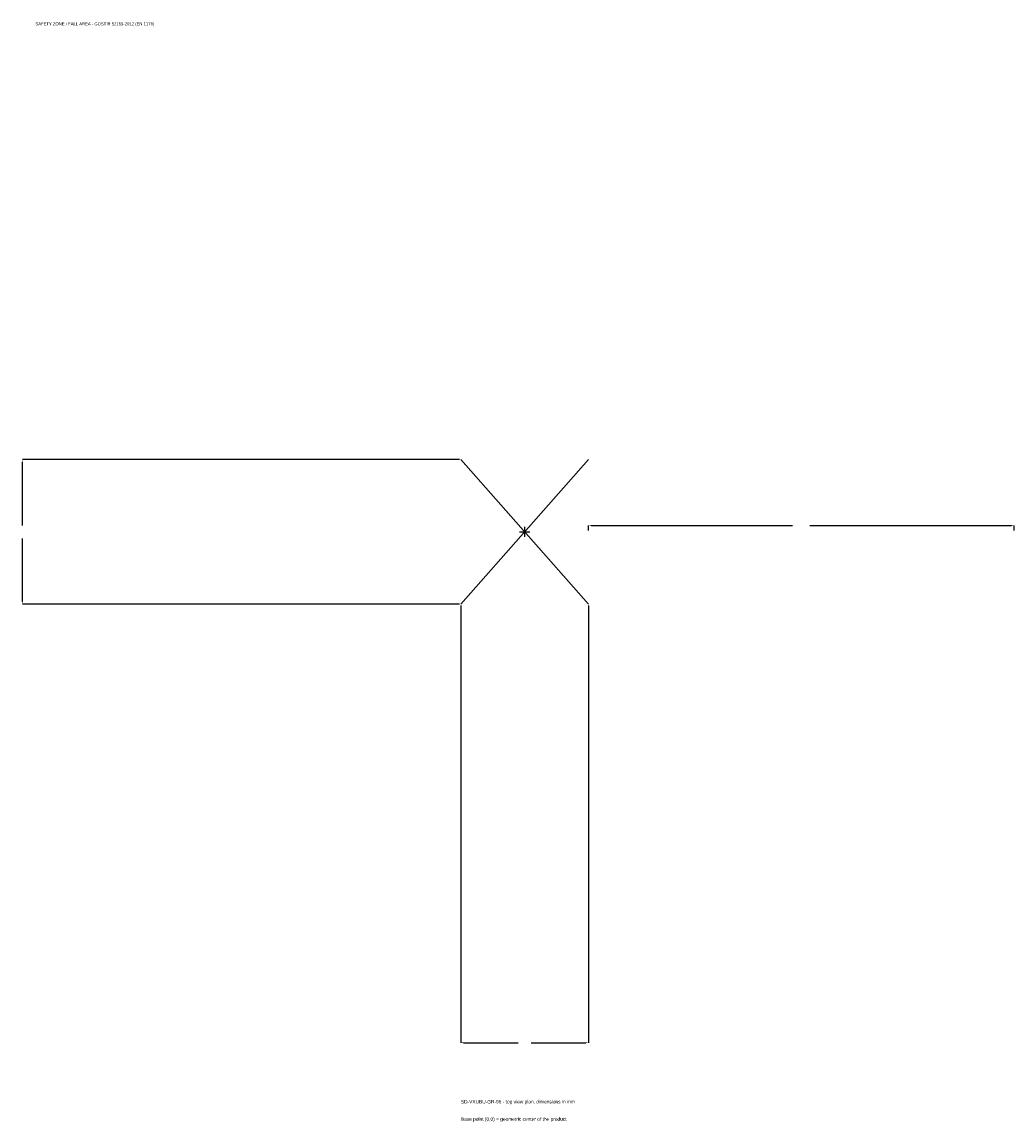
# Model space of a CAD drawing. Extents: x -1772 to 1725, y -2080 to 1798.
import ezdxf

# ---------------------------------------------------------------- set-up
doc = ezdxf.new("R2010")
doc.units = 0
for name, color, linetype in [('GP_MAF_zona_bezopasnosti', 1, 'Continuous'), ('ZSK_DANNYE', 3, 'Continuous'), ('ZSK_KONTUR', 7, 'Continuous'), ('ZSK_RAZMERY', 8, 'Continuous')]:
    doc.layers.add(name, color=color, linetype=linetype)
doc.dimstyles.new('ORION', dxfattribs={"dimtxt": 15.3, "dimasz": 9.18, "dimexe": 1.25, "dimexo": 4.59, "dimtad": 1, "dimcen": 2.5, "dimazin": 3, "dimtfac": 1, "dimtmove": 0, "dimatfit": 3})

# ---------------------------------------------------------------- blocks, each defined once
blk = doc.blocks.new('_CLOSEDFILLED')
at = {"color": 0, "linetype": 'BYBLOCK'}
blk.add_solid([(-1, 0.16), (0, 0), (-1, -0.16)], dxfattribs=at)
blk = doc.blocks.new('*D1')
for p, q in [((-225, -259.59), (-225, -1800.9)), ((225, -259.59), (225, -1800.9)), ((-215.82, -1800.9), (-22.95, -1800.9)), ((22.95, -1800.9), (215.82, -1800.9))]:
    blk.add_line(p, q)
at = {"layer": 'Defpoints'}
for p in [(-225, -255), (225, -255), (-225, -1800.9)]:
    blk.add_point(p, dxfattribs=at)
at = {"layer": 'ZSK_RAZMERY', "xscale": 9.18, "yscale": 9.18, "rotation": 180}
blk.add_blockref('_CLOSEDFILLED', (-225, -1800.9), dxfattribs=at)
at = {"layer": 'ZSK_RAZMERY', "xscale": 9.18, "yscale": 9.18}
blk.add_blockref('_CLOSEDFILLED', (225, -1800.9), dxfattribs=at)
blk = doc.blocks.new('*D2')
for p, q in [((-229.59, 255), (-1770.9, 255)), ((-1770.9, 22.95), (-1770.9, 245.82)), ((-1770.9, -245.82), (-1770.9, -22.95)), ((-229.59, -255), (-1770.9, -255))]:
    blk.add_line(p, q)
at = {"layer": 'Defpoints'}
for p in [(-225, 255), (-1770.9, -255), (-225, -255)]:
    blk.add_point(p, dxfattribs=at)
at = {"layer": 'ZSK_RAZMERY', "xscale": 9.18, "yscale": 9.18}
for p, rotation in [((-1770.9, 255), 90), ((-1770.9, -255), 270)]:
    blk.add_blockref('_CLOSEDFILLED', p, dxfattribs=dict(at, rotation=rotation))
blk = doc.blocks.new('*D3')
for p, q in [((225, 4.59), (225, 22.95)), ((234.18, 22.95), (944.4, 22.95)), ((1005.6, 22.95), (1715.82, 22.95)), ((1725, 4.59), (1725, 22.95))]:
    blk.add_line(p, q)
at = {"layer": 'Defpoints'}
for p in [(225, 22.95), (225, 0), (1725, 0)]:
    blk.add_point(p, dxfattribs=at)
at = {"layer": 'ZSK_RAZMERY', "xscale": 9.18, "yscale": 9.18, "rotation": 180}
blk.add_blockref('_CLOSEDFILLED', (225, 22.95), dxfattribs=at)
at = {"layer": 'ZSK_RAZMERY', "xscale": 9.18, "yscale": 9.18}
blk.add_blockref('_CLOSEDFILLED', (1725, 22.95), dxfattribs=at)
blk = doc.blocks.new('B1')
at = {"layer": 'ZSK_KONTUR'}
for p, q in [((-225, -255), (225, 255)), ((-225, 255), (225, -255))]:
    blk.add_line(p, q, dxfattribs=at)
at = {"layer": 'ZSK_RAZMERY'}
for p, q in [((-18, 0), (18, 0)), ((0, -18), (0, 18))]:
    blk.add_line(p, q, dxfattribs=at)
at = {"layer": 'GP_MAF_zona_bezopasnosti', "color": 1}
blk.add_text('SAFETY ZONE / FALL AREA - GOST R 52169-2012 (EN 1176)', height=10.71, dxfattribs=at).set_placement((-1725, 1785.6))
at = {"layer": 'ZSK_RAZMERY'}
dim = blk.add_linear_dim(base=(-1770.9, -255), p1=(-225, -255), p2=(-225, 255), angle=90, dimstyle='ORION', dxfattribs=at)
dim.commit()
dim.dimension.update_dxf_attribs({"geometry": '*D2', "text_midpoint": (-1770.9, 0)})
for base, p1, p2, picture, middle in [((225, 22.95), (225, 0), (1725, 0), '*D3', (975, 22.95)), ((-225, -1800.9), (-225, -255), (225, -255), '*D1', (0, -1800.9))]:
    dim = blk.add_linear_dim(base=base, p1=p1, p2=p2, dimstyle='ORION', dxfattribs=at)
    dim.commit()
    dim.dimension.update_dxf_attribs({"geometry": picture, "text_midpoint": middle})

msp = doc.modelspace()

# ---------------------------------------------------------------- block references
msp.add_blockref('B1', (0, 0))

# ---------------------------------------------------------------- texts
at = {"layer": 'ZSK_DANNYE', "color": 3}
msp.add_text('SD-VXUBU-GR-96 - top view plan, dimensions in mm', height=12.24, dxfattribs=at).set_placement((-225, -2015.1))
at = {"layer": 'ZSK_DANNYE', "color": 7}
msp.add_text('Base point (0,0) = geometric center of the product', height=12.24, dxfattribs=at).set_placement((-225, -2076.3))

doc.saveas('drawing.dxf')
